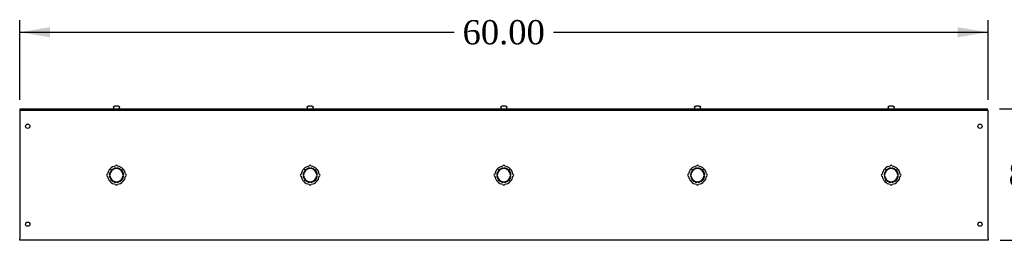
# Model space of a CAD drawing. Header units: inches. Extents: x 1 to 299, y -2 to 199.
# Tile 5 of 9: x 174 to 235, y 99 to 112. Entities that reach past the tile are written whole.
import ezdxf
from ezdxf.enums import TextEntityAlignment as Align

# ---------------------------------------------------------------- set-up
doc = ezdxf.new("R2010")
doc.units = ezdxf.units.IN
doc.header["$MEASUREMENT"] = 0
for name, color, linetype in [('COM56318-1', 7, 'Continuous'), ('COM70724-5', 7, 'Continuous'), ('Default', 7, 'Continuous'), ('SCS19515', 7, 'Continuous')]:
    doc.layers.add(name, color=color, linetype=linetype)
doc.styles.add('SEACAD_Times_New_Roman', font='times.ttf')
doc.dimstyles.new('HAMMOND_(STH_-_300x200)', dxfattribs={"dimtxt": 1.5, "dimasz": 1.875, "dimexe": 0.75, "dimexo": 0.75, "dimgap": 0.375, "dimtad": 0, "dimtih": 1, "dimtoh": 1, "dimzin": 0, "dimdsep": 46, "dimtxsty": 'SEACAD_Times_New_Roman', "dimblk1": '_SE_FILLED', "dimblk2": '_SE_FILLED', "dimsah": 1, "dimcen": 0.75, "dimadec": 0, "dimazin": 0, "dimtfac": 0.8, "dimtofl": 0, "dimtmove": 1, "dimatfit": 3, "dimfxl": 1, "dimtolj": 1, "dimtzin": 0, "dimarcsym": 0})

# ---------------------------------------------------------------- blocks, each defined once
blk = doc.blocks.new('SE3')
at = {"layer": 'COM56318-1', "color": 7, "linetype": 'Continuous'}
for p, q in [((174.397, 106.905), (234.334, 106.905)), ((174.397, 106.827), (174.397, 106.905)), ((174.397, 106.827), (234.334, 106.827)), ((234.334, 106.827), (234.334, 106.905))]:
    blk.add_line(p, q, dxfattribs=at)
at = {"layer": 'COM70724-5', "color": 7, "linetype": 'Continuous'}
for p, q in [((174.366, 106.827), (174.397, 106.827)), ((174.366, 106.827), (174.366, 106.719)), ((234.334, 106.827), (234.366, 106.827)), ((234.366, 106.719), (234.366, 106.827)), ((174.366, 106.719), (174.366, 98.863)), ((234.366, 98.863), (234.366, 106.719)), ((179.966, 103.187), (180.055, 103.099)), ((180.058, 103.101), (179.97, 103.19)), ((180.346, 103.203), (180.346, 103.228)), ((180.386, 103.228), (180.386, 103.203)), ((180.762, 103.19), (180.674, 103.101)), ((180.676, 103.099), (180.765, 103.187)), ((191.966, 103.187), (192.055, 103.099)), ((192.058, 103.101), (191.97, 103.19)), ((192.346, 103.203), (192.346, 103.228)), ((192.386, 103.228), (192.386, 103.203)), ((192.762, 103.19), (192.674, 103.101)), ((192.676, 103.099), (192.765, 103.187)), ((203.966, 103.187), (204.055, 103.099)), ((204.058, 103.101), (203.97, 103.19)), ((204.346, 103.203), (204.346, 103.228)), ((204.386, 103.228), (204.386, 103.203)), ((204.762, 103.19), (204.674, 103.101)), ((204.676, 103.099), (204.765, 103.187)), ((215.966, 103.187), (216.055, 103.099)), ((216.058, 103.101), (215.97, 103.19)), ((216.346, 103.203), (216.346, 103.228)), ((216.386, 103.228), (216.386, 103.203)), ((216.762, 103.19), (216.674, 103.101)), ((216.676, 103.099), (216.765, 103.187)), ((227.966, 103.187), (228.055, 103.099)), ((228.058, 103.101), (227.97, 103.19)), ((228.346, 103.203), (228.346, 103.228)), ((228.386, 103.228), (228.386, 103.203)), ((228.762, 103.19), (228.674, 103.101)), ((228.676, 103.099), (228.765, 103.187)), ((179.929, 102.811), (179.954, 102.811)), ((179.954, 102.771), (179.929, 102.771)), ((180.778, 102.811), (180.803, 102.811)), ((180.803, 102.771), (180.778, 102.771)), ((191.929, 102.811), (191.954, 102.811)), ((191.954, 102.771), (191.929, 102.771)), ((192.778, 102.811), (192.803, 102.811)), ((192.803, 102.771), (192.778, 102.771)), ((203.929, 102.811), (203.954, 102.811)), ((203.954, 102.771), (203.929, 102.771)), ((204.778, 102.811), (204.803, 102.811)), ((204.803, 102.771), (204.778, 102.771)), ((215.929, 102.811), (215.954, 102.811)), ((215.954, 102.771), (215.929, 102.771)), ((216.778, 102.811), (216.803, 102.811)), ((216.803, 102.771), (216.778, 102.771)), ((227.929, 102.811), (227.954, 102.811)), ((227.954, 102.771), (227.929, 102.771)), ((228.778, 102.811), (228.803, 102.811)), ((228.803, 102.771), (228.778, 102.771)), ((180.055, 102.483), (179.966, 102.395)), ((179.97, 102.391), (180.058, 102.48)), ((180.346, 102.354), (180.346, 102.379)), ((180.386, 102.379), (180.386, 102.354)), ((180.674, 102.48), (180.762, 102.391)), ((180.765, 102.395), (180.676, 102.483)), ((192.055, 102.483), (191.966, 102.395)), ((191.97, 102.391), (192.058, 102.48)), ((192.346, 102.354), (192.346, 102.379)), ((192.386, 102.379), (192.386, 102.354)), ((192.674, 102.48), (192.762, 102.391)), ((192.765, 102.395), (192.676, 102.483)), ((204.055, 102.483), (203.966, 102.395)), ((203.97, 102.391), (204.058, 102.48)), ((204.346, 102.354), (204.346, 102.379)), ((204.386, 102.379), (204.386, 102.354)), ((204.674, 102.48), (204.762, 102.391)), ((204.765, 102.395), (204.676, 102.483)), ((216.055, 102.483), (215.966, 102.395)), ((215.97, 102.391), (216.058, 102.48)), ((216.346, 102.354), (216.346, 102.379)), ((216.386, 102.379), (216.386, 102.354)), ((216.674, 102.48), (216.762, 102.391)), ((216.765, 102.395), (216.676, 102.483)), ((228.055, 102.483), (227.966, 102.395)), ((227.97, 102.391), (228.058, 102.48)), ((228.346, 102.354), (228.346, 102.379)), ((228.386, 102.379), (228.386, 102.354)), ((228.674, 102.48), (228.762, 102.391)), ((228.765, 102.395), (228.676, 102.483)), ((174.366, 98.755), (174.366, 98.863)), ((234.366, 98.863), (234.366, 98.755)), ((234.366, 98.755), (174.366, 98.755))]:
    blk.add_line(p, q, dxfattribs=at)
for centre in [(174.866, 105.827), (233.866, 105.827), (174.866, 99.755), (233.866, 99.755)]:
    blk.add_circle(centre, 0.133, dxfattribs=at)
for centre, radius, start, end in [((180.366, 102.791), 0.563, 135.25, 173.62063), ((180.366, 102.791), 0.413, 92.77907, 177.22093), ((180.366, 102.791), 0.563, 96.37937, 134.75), ((180.366, 102.791), 0.438, 92.62015, 134.75), ((180.366, 103.35), 0.0625, 0, 180), ((180.366, 102.791), 0.438, 45.25, 87.37985), ((180.366, 102.791), 0.413, 2.77907, 87.22093), ((180.366, 102.791), 0.562, 45.25, 83.62063), ((180.366, 102.791), 0.562, 6.37937, 44.75), ((192.366, 102.791), 0.563, 135.25, 173.62063), ((192.366, 102.791), 0.413, 92.77907, 177.22093), ((192.366, 102.791), 0.562, 96.37937, 134.75), ((192.366, 102.791), 0.438, 92.62015, 134.75), ((192.366, 103.35), 0.0625, 0, 180), ((192.366, 102.791), 0.438, 45.25, 87.37985), ((192.366, 102.791), 0.413, 2.77907, 87.22093), ((192.366, 102.791), 0.562, 45.25, 83.62063), ((192.366, 102.791), 0.562, 6.37937, 44.75), ((204.366, 102.791), 0.563, 135.25, 173.62063), ((204.366, 102.791), 0.413, 92.77907, 177.22093), ((204.366, 102.791), 0.562, 96.37937, 134.75), ((204.366, 102.791), 0.438, 92.62015, 134.75), ((204.366, 103.35), 0.0625, 0, 180), ((204.366, 102.791), 0.438, 45.25, 87.37985), ((204.366, 102.791), 0.413, 2.77907, 87.22093), ((204.366, 102.791), 0.562, 45.25, 83.62063), ((204.366, 102.791), 0.562, 6.37937, 44.75), ((216.366, 102.791), 0.563, 135.25, 173.62063), ((216.366, 102.791), 0.413, 92.77907, 177.22093), ((216.366, 102.791), 0.562, 96.37937, 134.75), ((216.366, 102.791), 0.438, 92.62015, 134.75), ((216.366, 103.35), 0.0625, 0, 180), ((216.366, 102.791), 0.438, 45.25, 87.37985), ((216.366, 102.791), 0.413, 2.77907, 87.22093), ((216.366, 102.791), 0.562, 45.25, 83.62063), ((216.366, 102.791), 0.562, 6.37937, 44.75), ((228.366, 102.791), 0.563, 135.25, 173.62063), ((228.366, 102.791), 0.413, 92.77907, 177.22093), ((228.366, 102.791), 0.563, 96.37937, 134.75), ((228.366, 102.791), 0.438, 92.62015, 134.75), ((228.366, 103.35), 0.0625, 0, 180), ((228.366, 102.791), 0.438, 45.25, 87.37985), ((228.366, 102.791), 0.413, 2.77907, 87.22093), ((228.366, 102.791), 0.562, 45.25, 83.62063), ((228.366, 102.791), 0.562, 6.37937, 44.75), ((179.807, 102.791), 0.0625, 90, 270), ((180.366, 102.791), 0.563, 186.37937, 224.75), ((180.366, 102.791), 0.438, 135.25, 177.37985), ((180.366, 102.791), 0.438, 182.62015, 224.75), ((180.366, 102.791), 0.413, 182.77907, 267.22093), ((180.366, 102.791), 0.413, 272.77907, 357.22093), ((180.366, 102.791), 0.438, 2.62015, 44.75), ((180.366, 102.791), 0.438, 315.25, 357.37985), ((180.366, 102.791), 0.562, 315.25, 353.62063), ((180.925, 102.791), 0.0625, 270, 90), ((191.807, 102.791), 0.0625, 90, 270), ((192.366, 102.791), 0.563, 186.37937, 224.75), ((192.366, 102.791), 0.438, 135.25, 177.37985), ((192.366, 102.791), 0.438, 182.62015, 224.75), ((192.366, 102.791), 0.413, 182.77907, 267.22093), ((192.366, 102.791), 0.413, 272.77907, 357.22093), ((192.366, 102.791), 0.438, 2.62015, 44.75), ((192.366, 102.791), 0.438, 315.25, 357.37985), ((192.366, 102.791), 0.562, 315.25, 353.62063), ((192.925, 102.791), 0.0625, 270, 90), ((203.807, 102.791), 0.0625, 90, 270), ((204.366, 102.791), 0.563, 186.37937, 224.75), ((204.366, 102.791), 0.438, 135.25, 177.37985), ((204.366, 102.791), 0.438, 182.62015, 224.75), ((204.366, 102.791), 0.413, 182.77907, 267.22093), ((204.366, 102.791), 0.413, 272.77907, 357.22093), ((204.366, 102.791), 0.438, 2.62015, 44.75), ((204.366, 102.791), 0.438, 315.25, 357.37985), ((204.366, 102.791), 0.562, 315.25, 353.62063), ((204.925, 102.791), 0.0625, 270, 90), ((215.807, 102.791), 0.0625, 90, 270), ((216.366, 102.791), 0.563, 186.37937, 224.75), ((216.366, 102.791), 0.438, 135.25, 177.37985), ((216.366, 102.791), 0.438, 182.62015, 224.75), ((216.366, 102.791), 0.413, 182.77907, 267.22093), ((216.366, 102.791), 0.413, 272.77907, 357.22093), ((216.366, 102.791), 0.438, 2.62015, 44.75), ((216.366, 102.791), 0.438, 315.25, 357.37985), ((216.366, 102.791), 0.562, 315.25, 353.62063), ((216.925, 102.791), 0.0625, 270, 90), ((227.807, 102.791), 0.0625, 90, 270), ((228.366, 102.791), 0.563, 186.37937, 224.75), ((228.366, 102.791), 0.438, 135.25, 177.37985), ((228.366, 102.791), 0.438, 182.62015, 224.75), ((228.366, 102.791), 0.413, 182.77907, 267.22093), ((228.366, 102.791), 0.413, 272.77907, 357.22093), ((228.366, 102.791), 0.438, 2.62015, 44.75), ((228.366, 102.791), 0.438, 315.25, 357.37985), ((228.366, 102.791), 0.562, 315.25, 353.62063), ((228.925, 102.791), 0.0625, 270, 90), ((180.366, 102.791), 0.562, 225.25, 263.62063), ((180.366, 102.791), 0.438, 225.25, 267.37985), ((180.366, 102.232), 0.0625, 180, 360), ((180.366, 102.791), 0.438, 272.62015, 314.75), ((180.366, 102.791), 0.563, 276.37937, 314.75), ((192.366, 102.791), 0.562, 225.25, 263.62063), ((192.366, 102.791), 0.438, 225.25, 267.37985), ((192.366, 102.232), 0.0625, 180, 360), ((192.366, 102.791), 0.438, 272.62015, 314.75), ((192.366, 102.791), 0.562, 276.37937, 314.75), ((204.366, 102.791), 0.562, 225.25, 263.62063), ((204.366, 102.791), 0.438, 225.25, 267.37985), ((204.366, 102.232), 0.0625, 180, 360), ((204.366, 102.791), 0.438, 272.62015, 314.75), ((204.366, 102.791), 0.562, 276.37937, 314.75), ((216.366, 102.791), 0.562, 225.25, 263.62063), ((216.366, 102.791), 0.438, 225.25, 267.37985), ((216.366, 102.232), 0.0625, 180, 360), ((216.366, 102.791), 0.438, 272.62015, 314.75), ((216.366, 102.791), 0.562, 276.37937, 314.75), ((228.366, 102.791), 0.562, 225.25, 263.62063), ((228.366, 102.791), 0.438, 225.25, 267.37985), ((228.366, 102.232), 0.0625, 180, 360), ((228.366, 102.791), 0.438, 272.62015, 314.75), ((228.366, 102.791), 0.563, 276.37937, 314.75)]:
    blk.add_arc(centre, radius, start, end, dxfattribs=at)
at = {"layer": 'SCS19515', "color": 7, "linetype": 'Continuous'}
for p, q in [((180.178, 106.99), (180.178, 106.93)), ((180.182, 107.005), (180.179, 107.005)), ((180.273, 107.08), (180.458, 107.08)), ((180.549, 107.005), (180.552, 107.005)), ((180.553, 106.93), (180.553, 106.99)), ((192.178, 106.99), (192.178, 106.93)), ((192.182, 107.005), (192.179, 107.005)), ((192.273, 107.08), (192.458, 107.08)), ((192.549, 107.005), (192.552, 107.005)), ((192.553, 106.93), (192.553, 106.99)), ((204.178, 106.99), (204.178, 106.93)), ((204.179, 107.005), (204.182, 107.005)), ((204.273, 107.08), (204.458, 107.08)), ((204.552, 107.005), (204.549, 107.005)), ((204.553, 106.93), (204.553, 106.99)), ((216.178, 106.99), (216.178, 106.93)), ((216.182, 107.005), (216.179, 107.005)), ((216.273, 107.08), (216.458, 107.08)), ((216.549, 107.005), (216.552, 107.005)), ((216.553, 106.93), (216.553, 106.99)), ((228.178, 106.99), (228.178, 106.93)), ((228.182, 107.005), (228.179, 107.005)), ((228.273, 107.08), (228.458, 107.08)), ((228.549, 107.005), (228.552, 107.005)), ((228.553, 106.93), (228.553, 106.99))]:
    blk.add_line(p, q, dxfattribs=at)
for centre, radius, start, end in [((180.268, 106.99), 0.09, 170.40593, 180), ((180.203, 106.93), 0.025, 180, 270), ((180.528, 106.93), 0.025, 270, 0), ((180.463, 106.99), 0.09, 0, 9.59407), ((192.268, 106.99), 0.09, 170.40593, 180), ((192.203, 106.93), 0.025, 180, 270), ((192.528, 106.93), 0.025, 270, 0), ((192.463, 106.99), 0.09, 0, 9.59407), ((204.268, 106.99), 0.09, 170.40593, 180), ((204.203, 106.93), 0.025, 180, 270), ((204.528, 106.93), 0.025, 270, 0), ((204.463, 106.99), 0.09, 0, 9.59407), ((216.268, 106.99), 0.09, 170.40593, 180), ((216.203, 106.93), 0.025, 180, 270), ((216.528, 106.93), 0.025, 270, 0), ((216.463, 106.99), 0.09, 0, 9.59407), ((228.268, 106.99), 0.09, 170.40593, 180), ((228.203, 106.93), 0.025, 180, 270), ((228.528, 106.93), 0.025, 270, 0), ((228.463, 106.99), 0.09, 0, 9.59407)]:
    blk.add_arc(centre, radius, start, end, dxfattribs=at)
for points in [[(180.182, 107.005), (180.183, 107.01), (180.184, 107.015), (180.188, 107.025), (180.19, 107.03), (180.196, 107.039), (180.199, 107.044), (180.206, 107.052), (180.209, 107.056), (180.218, 107.062), (180.222, 107.065), (180.232, 107.071), (180.236, 107.073), (180.246, 107.076), (180.252, 107.078), (180.262, 107.079), (180.268, 107.08), (180.273, 107.08)], [(180.458, 107.08), (180.464, 107.08), (180.469, 107.079), (180.48, 107.078), (180.485, 107.076), (180.495, 107.073), (180.5, 107.071), (180.509, 107.065), (180.514, 107.062), (180.522, 107.056), (180.526, 107.052), (180.533, 107.044), (180.536, 107.039), (180.541, 107.03), (180.544, 107.025), (180.547, 107.015), (180.549, 107.01), (180.549, 107.005)], [(192.182, 107.005), (192.183, 107.01), (192.184, 107.015), (192.188, 107.025), (192.19, 107.03), (192.196, 107.039), (192.199, 107.044), (192.206, 107.052), (192.209, 107.056), (192.218, 107.062), (192.222, 107.065), (192.232, 107.071), (192.236, 107.073), (192.246, 107.076), (192.252, 107.078), (192.262, 107.079), (192.268, 107.08), (192.273, 107.08)], [(192.458, 107.08), (192.464, 107.08), (192.469, 107.079), (192.48, 107.078), (192.485, 107.076), (192.495, 107.073), (192.5, 107.071), (192.509, 107.065), (192.514, 107.062), (192.522, 107.056), (192.526, 107.052), (192.533, 107.044), (192.536, 107.039), (192.541, 107.03), (192.544, 107.025), (192.547, 107.015), (192.549, 107.01), (192.549, 107.005)], [(204.182, 107.005), (204.183, 107.01), (204.184, 107.015), (204.188, 107.025), (204.19, 107.03), (204.196, 107.039), (204.199, 107.044), (204.206, 107.052), (204.209, 107.056), (204.218, 107.062), (204.222, 107.065), (204.232, 107.071), (204.236, 107.073), (204.246, 107.076), (204.252, 107.078), (204.262, 107.079), (204.268, 107.08), (204.273, 107.08)], [(204.458, 107.08), (204.464, 107.08), (204.469, 107.079), (204.48, 107.078), (204.485, 107.076), (204.495, 107.073), (204.5, 107.071), (204.509, 107.065), (204.514, 107.062), (204.522, 107.056), (204.526, 107.052), (204.533, 107.044), (204.536, 107.039), (204.541, 107.03), (204.544, 107.025), (204.547, 107.015), (204.549, 107.01), (204.549, 107.005)], [(216.182, 107.005), (216.183, 107.01), (216.184, 107.015), (216.188, 107.025), (216.19, 107.03), (216.196, 107.039), (216.199, 107.044), (216.206, 107.052), (216.209, 107.056), (216.218, 107.062), (216.222, 107.065), (216.232, 107.071), (216.236, 107.073), (216.246, 107.076), (216.252, 107.078), (216.262, 107.079), (216.268, 107.08), (216.273, 107.08)], [(216.458, 107.08), (216.464, 107.08), (216.469, 107.079), (216.48, 107.078), (216.485, 107.076), (216.495, 107.073), (216.5, 107.071), (216.509, 107.065), (216.514, 107.062), (216.522, 107.056), (216.526, 107.052), (216.533, 107.044), (216.536, 107.039), (216.541, 107.03), (216.544, 107.025), (216.547, 107.015), (216.549, 107.01), (216.549, 107.005)], [(228.182, 107.005), (228.183, 107.01), (228.184, 107.015), (228.188, 107.025), (228.19, 107.03), (228.196, 107.039), (228.199, 107.044), (228.206, 107.052), (228.209, 107.056), (228.218, 107.062), (228.222, 107.065), (228.232, 107.071), (228.236, 107.073), (228.246, 107.076), (228.252, 107.078), (228.262, 107.079), (228.268, 107.08), (228.273, 107.08)], [(228.458, 107.08), (228.464, 107.08), (228.469, 107.079), (228.48, 107.078), (228.485, 107.076), (228.495, 107.073), (228.5, 107.071), (228.509, 107.065), (228.514, 107.062), (228.522, 107.056), (228.526, 107.052), (228.533, 107.044), (228.536, 107.039), (228.541, 107.03), (228.544, 107.025), (228.547, 107.015), (228.549, 107.01), (228.549, 107.005)]]:
    blk.add_open_spline(points, degree=3, knots=[0, 0, 0, 0, 0.125, 0.125, 0.25, 0.25, 0.375, 0.375, 0.5, 0.5, 0.625, 0.625, 0.75, 0.75, 0.875, 0.875, 1, 1, 1, 1], dxfattribs=at)
blk = doc.blocks.new('DMBLK1173')
at = {"layer": 'Default', "linetype": 'Continuous', "transparency": 16777216}
for points in [[(176.241, 111.964), (174.366, 111.652), (176.241, 111.339)], [(232.491, 111.964), (232.491, 111.339), (234.366, 111.652)]]:
    blk.add_hatch(color=7, dxfattribs=at).paths.add_polyline_path(points)
at = {"layer": 'Default', "color": 7, "linetype": 'Continuous', "transparency": 16777216}
for p, q in [((174.366, 107.469), (174.366, 112.402)), ((234.366, 107.469), (234.366, 112.402)), ((174.366, 111.652), (201.281, 111.652)), ((207.45, 111.652), (234.366, 111.652))]:
    blk.add_line(p, q, dxfattribs=at)
at = {"layer": 'Default', "color": 7, "linetype": 'Continuous', "transparency": 16777216, "style": 'SEACAD_Times_New_Roman'}
blk.add_text('60.00', height=1.5, dxfattribs=at).set_placement((201.806, 112.402), align=Align.TOP_LEFT)
blk = doc.blocks.new('_SE_FILLED')
at = {"color": 0}
blk.add_line((0, 0), (-1, 0), dxfattribs=at)
blk.add_solid([(0, 0), (-1, -0.1665), (-1, 0.1665), (0, 0)], dxfattribs=at)
blk = doc.blocks.new('DMBLK1174')
at = {"layer": 'Default', "linetype": 'Continuous', "transparency": 16777216}
for points in [[(237.945, 105.03), (237.632, 106.905), (237.32, 105.03)], [(237.945, 100.63), (237.32, 100.63), (237.632, 98.755)]]:
    blk.add_hatch(color=7, dxfattribs=at).paths.add_polyline_path(points)
at = {"layer": 'Default', "color": 7, "linetype": 'Continuous', "transparency": 16777216}
for p, q in [((235.084, 106.905), (238.382, 106.905)), ((237.632, 104.105), (237.632, 106.905)), ((235.116, 98.755), (238.382, 98.755)), ((237.632, 98.755), (237.632, 98.755))]:
    blk.add_line(p, q, dxfattribs=at)
at = {"layer": 'Default', "color": 7, "linetype": 'Continuous', "transparency": 16777216, "style": 'SEACAD_Times_New_Roman'}
blk.add_text('8.15', height=1.5, dxfattribs=at).set_placement((235.642, 103.58), align=Align.TOP_LEFT)

msp = doc.modelspace()

# ---------------------------------------------------------------- block references
at = {"layer": 'Default'}
msp.add_blockref('SE3', (0, 0), dxfattribs=at)

# ---------------------------------------------------------------- dimensions: what is measured, and where the dimension line sits
at = {"layer": 'Default', "color": 7, "linetype": 'Continuous'}
for base, p1, p2, angle, picture, middle in [((174.366, 111.652), (174.366, 106.719), (234.366, 106.719), 0, 'DMBLK1173', (204.366, 111.652)), ((237.632, 98.755), (234.366, 98.755), (234.334, 106.905), 90.21969, 'DMBLK1174', (237.632, 102.83))]:
    dim = msp.add_linear_dim(base=base, p1=p1, p2=p2, angle=angle, text='\\A1;<>', dimstyle='HAMMOND_(STH_-_300x200)', override={"dimtmove": 0}, dxfattribs=at)
    dim.commit()
    dim.dimension.update_dxf_attribs({"geometry": picture, "text_midpoint": middle, "dimtype": 161})

doc.saveas('drawing.dxf')
